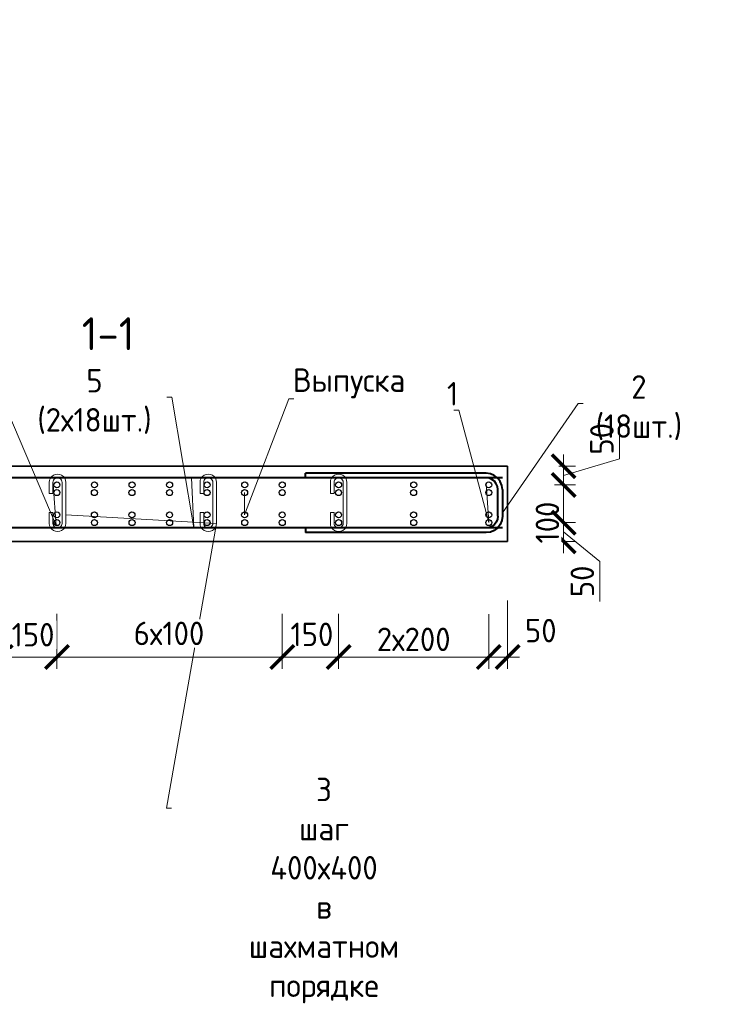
# Model space of a CAD drawing. Header units: millimetres. Extents: x 263826 to 1585445, y -423071 to 70137.
# Tile 222 of 256: x 522336 to 529776, y -154398 to -143919. Entities that reach past the tile are written whole.
import ezdxf
from ezdxf import colors
from ezdxf.entities.mleader import LeaderData, LeaderLine
from ezdxf.math import Vec2, Vec3

# ---------------------------------------------------------------- set-up
doc = ezdxf.new("R2010")
doc.units = ezdxf.units.MM
for name, color, linetype, lineweight in [('1 Стены', 3, 'Continuous', 30), ('Арм_хомуты', 133, 'Continuous', 18), ('Арм_шпильки', 143, 'Continuous', 18), ('подоснова', 151, 'Continuous', 5), ('РАЗМЕРЫ', 1, 'Continuous', 9), ('Текст', 7, 'Continuous', 25)]:
    doc.layers.add(name, color=color, linetype=linetype, lineweight=lineweight)
doc.layers.add('PDF7_Text', color=7, linetype='Continuous')
doc.layers.add('Колонна_ бетон', color=7, linetype='Continuous', lineweight=50, true_color=0xb4b496)
doc.styles.add('GOST 2.304', font='CS_Gost2304.shx')
doc.styles.add('GOST-2.304_Type-B', font='GOST_Common.ttf')
doc.styles.add('PDF Times New Roman', font='times.ttf')
doc.styles.add('ГОСТ', font='GOST_Common.ttf')
doc.dimstyles.new('мой 25', dxfattribs={"dimscale": 100, "dimtxt": 2.5, "dimasz": 2.5, "dimexe": 1.25, "dimexo": 0.625, "dimtad": 1, "dimdec": 0, "dimlfac": 0.5, "dimtxsty": 'GOST-2.304_Type-B', "dimblk": 'ARCHTICK', "dimcen": 2.5, "dimdle": 1.25, "dimaunit": 1, "dimadec": 1, "dimazin": 2, "dimtfac": 1, "dimtdec": 0, "dimtmove": 1, "dimatfit": 3, "dimfxl": 6, "dimfxlon": 1, "dimtfill": 1, "dimlwd": -1, "dimlwe": -1, "dimarcsym": 0})

# ---------------------------------------------------------------- blocks, each defined once
blk = doc.blocks.new('_ArchTick')
at = {"color": 0, "linetype": 'ByBlock', "const_width": 0.15}
blk.add_lwpolyline([(-0.5, -0.5), (0.5, 0.5)], dxfattribs=at)
blk = doc.blocks.new('*D3744')
at = {"layer": 'DEFPOINTS', "color": 0, "lineweight": 0, "transparency": 16777216}
for p in [(527532, -148671, -2880), (527332, -148870, -2880), (528129, -148870)]:
    blk.add_point(p, dxfattribs=at)
at = {"layer": 'РАЗМЕРЫ', "color": 0, "linetype": 'Continuous', "transparency": 16777216}
for p, q in [((528723, -148592), (528723, -148167)), ((528129, -148546), (528129, -148995)), ((528129, -148770), (528723, -148592)), ((528078, -148671), (528254, -148671)), ((528033, -148870), (528254, -148870))]:
    blk.add_line(p, q, dxfattribs=at)
at = {"layer": 'РАЗМЕРЫ', "color": 0, "transparency": 16777216, "xscale": 250, "yscale": 250, "zscale": 250}
for p, rotation in [((528129, -148671), 90), ((528129, -148870), 270)]:
    blk.add_blockref('_ArchTick', p, dxfattribs=dict(at, rotation=rotation))
at = {"layer": 'РАЗМЕРЫ', "color": 0, "transparency": 16777216, "insert": (528536, -148380), "char_height": 250, "attachment_point": 5, "rotation": 90, "style": 'GOST-2.304_Type-B', "bg_fill": 3, "box_fill_scale": 1.1, "bg_fill_color": 256, "bg_fill_true_color": 13158600, "bg_fill_transparency": 0}
blk.add_mtext('50', dxfattribs=at)
blk = doc.blocks.new('*D3745')
at = {"layer": 'DEFPOINTS', "color": 0, "lineweight": 0, "transparency": 16777216}
for p in [(527332, -149271, -2880), (528129, -149271), (528034, -149471)]:
    blk.add_point(p, dxfattribs=at)
at = {"layer": 'РАЗМЕРЫ', "color": 0, "linetype": 'Continuous', "transparency": 16777216}
for p, q in [((528129, -149596), (528129, -149146)), ((528033, -149271), (528254, -149271)), ((528129, -149371), (528516, -149685)), ((528096, -149471), (528254, -149471)), ((528516, -149685), (528516, -150110))]:
    blk.add_line(p, q, dxfattribs=at)
at = {"layer": 'РАЗМЕРЫ', "color": 0, "transparency": 16777216, "xscale": 250, "yscale": 250, "zscale": 250}
for p, rotation in [((528129, -149271), 90), ((528129, -149471), 270)]:
    blk.add_blockref('_ArchTick', p, dxfattribs=dict(at, rotation=rotation))
at = {"layer": 'РАЗМЕРЫ', "color": 0, "transparency": 16777216, "insert": (528328, -149897), "char_height": 250, "attachment_point": 5, "rotation": 90, "style": 'GOST-2.304_Type-B', "bg_fill": 3, "box_fill_scale": 1.1, "bg_fill_color": 256, "bg_fill_true_color": 13158600, "bg_fill_transparency": 0}
blk.add_mtext('50', dxfattribs=at)
blk = doc.blocks.new('*D3746')
at = {"layer": 'DEFPOINTS', "color": 0, "lineweight": 0, "transparency": 16777216}
for p in [(528129, -148870, 2880), (528129, -148870), (528144, -149271, 2880)]:
    blk.add_point(p, dxfattribs=at)
at = {"layer": 'РАЗМЕРЫ', "color": 0, "linetype": 'Continuous', "transparency": 16777216}
for p, q in [((528129, -149396), (528129, -148745)), ((528223, -148870), (528254, -148870)), ((528039, -149271), (528004, -149271))]:
    blk.add_line(p, q, dxfattribs=at)
at = {"layer": 'РАЗМЕРЫ', "color": 0, "transparency": 16777216, "insert": (527956, -149271), "char_height": 250, "attachment_point": 5, "rotation": 90, "style": 'GOST-2.304_Type-B', "bg_fill": 3, "box_fill_scale": 1.1, "bg_fill_color": 256, "bg_fill_true_color": 13158600, "bg_fill_transparency": 0}
blk.add_mtext('100', dxfattribs=at)
at = {"layer": 'РАЗМЕРЫ', "color": 0, "transparency": 16777216, "xscale": 250, "yscale": 250, "zscale": 250}
for p, rotation in [((528129, -148870), 90), ((528129, -149271), 270)]:
    blk.add_blockref('_ArchTick', p, dxfattribs=dict(at, rotation=rotation))
blk = doc.blocks.new('_None')
blk = doc.blocks.new('*D3748')
at = {"layer": 'DEFPOINTS', "color": 0, "lineweight": 0, "transparency": 16777216}
for p in [(527332, -148910, -1440), (527532, -148982), (527532, -150702)]:
    blk.add_point(p, dxfattribs=at)
at = {"layer": 'РАЗМЕРЫ', "color": 0, "linetype": 'Continuous', "transparency": 16777216}
for p, q in [((527532, -150102), (527532, -150827)), ((527332, -150247), (527332, -150827)), ((527207, -150702), (527657, -150702))]:
    blk.add_line(p, q, dxfattribs=at)
at = {"layer": 'РАЗМЕРЫ', "color": 0, "transparency": 16777216, "xscale": 250, "yscale": 250, "zscale": 250, "rotation": 180}
blk.add_blockref('_ArchTick', (527332, -150702), dxfattribs=at)
at = {"layer": 'РАЗМЕРЫ', "color": 0, "transparency": 16777216, "insert": (527885, -150421), "char_height": 250, "attachment_point": 5, "style": 'GOST-2.304_Type-B', "bg_fill": 3, "box_fill_scale": 1.1, "bg_fill_color": 256, "bg_fill_true_color": 13158600, "bg_fill_transparency": 0}
blk.add_mtext('50', dxfattribs=at)
at = {"layer": 'РАЗМЕРЫ', "color": 0, "transparency": 16777216, "xscale": 250, "yscale": 250, "zscale": 250}
blk.add_blockref('_ArchTick', (527532, -150702), dxfattribs=at)
blk = doc.blocks.new('*D3749')
at = {"layer": 'DEFPOINTS', "color": 0, "lineweight": 0, "transparency": 16777216}
for p in [(525732, -148880, -1440), (527332, -148910, -1440), (525732, -150702)]:
    blk.add_point(p, dxfattribs=at)
at = {"layer": 'РАЗМЕРЫ', "color": 0, "linetype": 'Continuous', "transparency": 16777216}
for p, q in [((525732, -150244), (525732, -150827)), ((527332, -150247), (527332, -150827)), ((527457, -150702), (525607, -150702))]:
    blk.add_line(p, q, dxfattribs=at)
at = {"layer": 'РАЗМЕРЫ', "color": 0, "transparency": 16777216, "xscale": 250, "yscale": 250, "zscale": 250, "rotation": 180}
blk.add_blockref('_ArchTick', (525732, -150702), dxfattribs=at)
at = {"layer": 'РАЗМЕРЫ', "color": 0, "transparency": 16777216, "xscale": 250, "yscale": 250, "zscale": 250}
blk.add_blockref('_ArchTick', (527332, -150702), dxfattribs=at)
at = {"layer": 'РАЗМЕРЫ', "color": 0, "transparency": 16777216, "insert": (526532, -150514), "char_height": 250, "attachment_point": 5, "style": 'GOST-2.304_Type-B', "bg_fill": 3, "box_fill_scale": 1.1, "bg_fill_color": 256, "bg_fill_true_color": 13158600, "bg_fill_transparency": 0}
blk.add_mtext('2х200', dxfattribs=at)
blk = doc.blocks.new('*D3750')
at = {"layer": 'DEFPOINTS', "color": 0, "lineweight": 0, "transparency": 16777216}
for p in [(525132, -148880, -1440), (525732, -148880, -1440), (525132, -150702)]:
    blk.add_point(p, dxfattribs=at)
at = {"layer": 'РАЗМЕРЫ', "color": 0, "linetype": 'Continuous', "transparency": 16777216}
for p, q in [((525132, -150244), (525132, -150827)), ((525732, -150244), (525732, -150827)), ((525857, -150702), (525007, -150702))]:
    blk.add_line(p, q, dxfattribs=at)
at = {"layer": 'РАЗМЕРЫ', "color": 0, "transparency": 16777216, "insert": (525448, -150461), "char_height": 250, "attachment_point": 5, "style": 'GOST-2.304_Type-B', "bg_fill": 3, "box_fill_scale": 1.1, "bg_fill_color": 256, "bg_fill_true_color": 13158600, "bg_fill_transparency": 0}
blk.add_mtext('150', dxfattribs=at)
at = {"layer": 'РАЗМЕРЫ', "color": 0, "transparency": 16777216, "xscale": 250, "yscale": 250, "zscale": 250, "rotation": 180}
blk.add_blockref('_ArchTick', (525132, -150702), dxfattribs=at)
at = {"layer": 'РАЗМЕРЫ', "color": 0, "transparency": 16777216, "xscale": 250, "yscale": 250, "zscale": 250}
blk.add_blockref('_ArchTick', (525732, -150702), dxfattribs=at)
blk = doc.blocks.new('*D3751')
at = {"layer": 'DEFPOINTS', "color": 0, "lineweight": 0, "transparency": 16777216}
for p in [(522732, -148880, -1440), (525132, -148880, -1440), (522732, -150702)]:
    blk.add_point(p, dxfattribs=at)
at = {"layer": 'РАЗМЕРЫ', "color": 0, "linetype": 'Continuous', "transparency": 16777216}
for p, q in [((522732, -150244), (522732, -150827)), ((525132, -150244), (525132, -150827)), ((525257, -150702), (522607, -150702))]:
    blk.add_line(p, q, dxfattribs=at)
at = {"layer": 'РАЗМЕРЫ', "color": 0, "transparency": 16777216, "xscale": 250, "yscale": 250, "zscale": 250, "rotation": 180}
blk.add_blockref('_ArchTick', (522732, -150702), dxfattribs=at)
at = {"layer": 'РАЗМЕРЫ', "color": 0, "transparency": 16777216, "xscale": 250, "yscale": 250, "zscale": 250}
blk.add_blockref('_ArchTick', (525132, -150702), dxfattribs=at)
at = {"layer": 'РАЗМЕРЫ', "color": 0, "transparency": 16777216, "insert": (523926, -150451), "char_height": 250, "attachment_point": 5, "style": 'GOST-2.304_Type-B', "bg_fill": 3, "box_fill_scale": 1.1, "bg_fill_color": 256, "bg_fill_true_color": 13158600, "bg_fill_transparency": 0}
blk.add_mtext('6х100', dxfattribs=at)
blk = doc.blocks.new('*D3753')
at = {"layer": 'DEFPOINTS', "color": 0, "lineweight": 0, "transparency": 16777216}
for p in [(522732, -148880, -1440), (522132, -150702), (522132, -150702)]:
    blk.add_point(p, dxfattribs=at)
at = {"layer": 'РАЗМЕРЫ', "color": 0, "linetype": 'Continuous', "transparency": 16777216}
for p, q in [((522732, -150244), (522732, -150827)), ((522857, -150702), (522007, -150702)), ((522132, -150702), (522132, -150827))]:
    blk.add_line(p, q, dxfattribs=at)
at = {"layer": 'РАЗМЕРЫ', "color": 0, "transparency": 16777216, "insert": (522478, -150465), "char_height": 250, "attachment_point": 5, "style": 'GOST-2.304_Type-B', "bg_fill": 3, "box_fill_scale": 1.1, "bg_fill_color": 256, "bg_fill_true_color": 13158600, "bg_fill_transparency": 0}
blk.add_mtext('150', dxfattribs=at)
at = {"layer": 'РАЗМЕРЫ', "color": 0, "transparency": 16777216, "xscale": 250, "yscale": 250, "zscale": 250, "rotation": 180}
blk.add_blockref('_ArchTick', (522132, -150702), dxfattribs=at)
at = {"layer": 'РАЗМЕРЫ', "color": 0, "transparency": 16777216, "xscale": 250, "yscale": 250, "zscale": 250}
blk.add_blockref('_ArchTick', (522732, -150702), dxfattribs=at)
blk = doc.blocks.new('*U3743')
at = {"color": 0, "linetype": 'ByBlock', "lineweight": -2}
for p, q in [((-63.3, 25), (-63.3, 410)), ((-53.3, 410), (-63.3, 410)), ((-53.3, 25), (-53.3, 410)), ((53.3, 25), (53.3, 410)), ((53.3, 410), (63.3, 410)), ((63.3, 25), (63.3, 410)), ((-62.1, 15.9), (-63.3, 25)), ((-52.4, 18.5), (-53.3, 25)), ((52.4, 18.5), (53.3, 25)), ((62.1, 15.9), (63.3, 25)), ((-58.6, 7.5), (-62.1, 15.9)), ((-53, 0.3), (-58.6, 7.5)), ((-45.8, -5.3), (-53, 0.3)), ((-49.9, 12.5), (-52.4, 18.5)), ((-46, 7.3), (-49.9, 12.5)), ((-40.8, 3.3), (-46, 7.3)), ((-34.8, 0.9), (-40.8, 3.3)), ((-28.3, 0), (-34.8, 0.9)), ((-28.3, 0), (28.3, 0)), ((28.3, 0), (34.8, 0.9)), ((34.8, 0.9), (40.8, 3.3)), ((40.8, 3.3), (46, 7.3)), ((45.8, -5.3), (53, 0.3)), ((46, 7.3), (49.9, 12.5)), ((49.9, 12.5), (52.4, 18.5)), ((53, 0.3), (58.6, 7.5)), ((58.6, 7.5), (62.1, 15.9)), ((-37.3, -8.8), (-45.8, -5.3)), ((-28.3, -10), (-37.3, -8.8)), ((28.3, -10), (-28.3, -10)), ((28.3, -10), (37.3, -8.8)), ((37.3, -8.8), (45.8, -5.3))]:
    blk.add_line(p, q, dxfattribs=at)
at = {"style": 'GOST 2.304', "oblique": 15, "flags": 9}
for tag, p in [('ПОЗИЦИЯ', (1081.9, -185)), ('ДИАМЕТР', (1082.2, -189.3)), ('КЛАСС', (1082.5, -193.8)), ('ДЛИНА', (1082.9, -198.5)), ('МАССА', (1083.2, -203.9))]:
    blk.add_attdef(tag, p, '', height=2.5, dxfattribs=at)
blk = doc.blocks.new('*U3738')
for p, q in [((-8, 0), (-7.4, 4.7)), ((-7.4, 4.7), (-5.6, 9)), ((-5.6, 9), (-2.7, 12.7)), ((-2.7, 12.7), (1, 15.6)), ((1, 15.6), (5.3, 17.4)), ((5.3, 17.4), (10, 18)), ((34, 18), (10, 18)), ((10, 10), (34, 10)), ((34, 10), (34, 18)), ((75.3, 18), (99.3, 18)), ((75.3, 10), (75.3, 18)), ((99.3, 10), (75.3, 10)), ((104, 17.4), (99.3, 18)), ((108.3, 15.6), (104, 17.4)), ((112, 12.7), (108.3, 15.6)), ((114.9, 9), (112, 12.7)), ((116.7, 4.7), (114.9, 9)), ((117.3, 0), (116.7, 4.7)), ((116.7, -4.7), (117.3, 0)), ((-7.4, -4.7), (-8, 0)), ((-5.6, -9), (-7.4, -4.7)), ((-2.7, -12.7), (-5.6, -9)), ((1, -15.6), (-2.7, -12.7)), ((5.3, -17.4), (1, -15.6)), ((10, -18), (5.3, -17.4)), ((10, -18), (99.3, -18)), ((99.3, -18), (104, -17.4)), ((104, -17.4), (108.3, -15.6)), ((108.3, -15.6), (112, -12.7)), ((112, -12.7), (114.9, -9)), ((114.9, -9), (116.7, -4.7))]:
    blk.add_line(p, q)
at = {"color": 0, "linetype": 'ByBlock', "lineweight": -2}
for p, q in [((0, 0), (0.3, 2.6)), ((0.3, 2.6), (1.3, 5)), ((1.3, 5), (2.9, 7.1)), ((2.9, 7.1), (5, 8.7)), ((5, 8.7), (7.4, 9.7)), ((7.4, 9.7), (10, 10)), ((101.9, 9.7), (99.3, 10)), ((104.3, 8.7), (101.9, 9.7)), ((106.4, 7.1), (104.3, 8.7)), ((108, 5), (106.4, 7.1)), ((109, 2.6), (108, 5)), ((109.3, 0), (109, 2.6)), ((109, -2.6), (109.3, 0)), ((0.3, -2.6), (0, 0)), ((1.3, -5), (0.3, -2.6)), ((2.9, -7.1), (1.3, -5)), ((5, -8.7), (2.9, -7.1)), ((7.4, -9.7), (5, -8.7)), ((10, -10), (7.4, -9.7)), ((10, -10), (99.3, -10)), ((99.3, -10), (101.9, -9.7)), ((101.9, -9.7), (104.3, -8.7)), ((104.3, -8.7), (106.4, -7.1)), ((106.4, -7.1), (108, -5)), ((108, -5), (109, -2.6))]:
    blk.add_line(p, q, dxfattribs=at)
at = {"style": 'GOST 2.304', "oblique": 15, "flags": 9}
for tag, p in [('ДИАМЕТР', (117.8, -62.2)), ('ПОЗИЦИЯ', (118, -56.6)), ('ДЛИНА', (118.1, -72.5)), ('КЛАСС', (118, -67.8)), ('МАССА', (118.7, -78.2))]:
    blk.add_attdef(tag, p, '', height=2.5, dxfattribs=at)
blk = doc.blocks.new('*U3742')
for p, q in [((-8, 0), (-7.4, 4.7)), ((-7.4, 4.7), (-5.6, 9)), ((-5.6, 9), (-2.7, 12.7)), ((-2.7, 12.7), (1, 15.6)), ((1, 15.6), (5.3, 17.4)), ((5.3, 17.4), (10, 18)), ((34, 18), (10, 18)), ((10, 10), (34, 10)), ((34, 10), (34, 18)), ((75.3, 18), (99.3, 18)), ((75.3, 10), (75.3, 18)), ((99.3, 10), (75.3, 10)), ((104, 17.4), (99.3, 18)), ((108.3, 15.6), (104, 17.4)), ((112, 12.7), (108.3, 15.6)), ((114.9, 9), (112, 12.7)), ((116.7, 4.7), (114.9, 9)), ((117.3, 0), (116.7, 4.7)), ((116.7, -4.7), (117.3, 0)), ((-7.4, -4.7), (-8, 0)), ((-5.6, -9), (-7.4, -4.7)), ((-2.7, -12.7), (-5.6, -9)), ((1, -15.6), (-2.7, -12.7)), ((5.3, -17.4), (1, -15.6)), ((10, -18), (5.3, -17.4)), ((10, -18), (99.3, -18)), ((99.3, -18), (104, -17.4)), ((104, -17.4), (108.3, -15.6)), ((108.3, -15.6), (112, -12.7)), ((112, -12.7), (114.9, -9)), ((114.9, -9), (116.7, -4.7))]:
    blk.add_line(p, q)
at = {"color": 0, "linetype": 'ByBlock', "lineweight": -2}
for p, q in [((0, 0), (0.3, 2.6)), ((0.3, 2.6), (1.3, 5)), ((1.3, 5), (2.9, 7.1)), ((2.9, 7.1), (5, 8.7)), ((5, 8.7), (7.4, 9.7)), ((7.4, 9.7), (10, 10)), ((101.9, 9.7), (99.3, 10)), ((104.3, 8.7), (101.9, 9.7)), ((106.4, 7.1), (104.3, 8.7)), ((108, 5), (106.4, 7.1)), ((109, 2.6), (108, 5)), ((109.3, 0), (109, 2.6)), ((109, -2.6), (109.3, 0)), ((0.3, -2.6), (0, 0)), ((1.3, -5), (0.3, -2.6)), ((2.9, -7.1), (1.3, -5)), ((5, -8.7), (2.9, -7.1)), ((7.4, -9.7), (5, -8.7)), ((10, -10), (7.4, -9.7)), ((10, -10), (99.3, -10)), ((99.3, -10), (101.9, -9.7)), ((101.9, -9.7), (104.3, -8.7)), ((104.3, -8.7), (106.4, -7.1)), ((106.4, -7.1), (108, -5)), ((108, -5), (109, -2.6))]:
    blk.add_line(p, q, dxfattribs=at)
at = {"style": 'GOST 2.304', "oblique": 15, "flags": 9}
for tag, p in [('ДИАМЕТР', (117.8, -62.2)), ('ПОЗИЦИЯ', (118, -56.6)), ('ДЛИНА', (118.1, -72.5)), ('КЛАСС', (118, -67.8)), ('МАССА', (118.7, -78.2))]:
    blk.add_attdef(tag, p, '', height=2.5, dxfattribs=at)
blk = doc.blocks.new('*U3739')
for p, q in [((-8, 0), (-7.4, 4.7)), ((-7.4, 4.7), (-5.6, 9)), ((-5.6, 9), (-2.7, 12.7)), ((-2.7, 12.7), (1, 15.6)), ((1, 15.6), (5.3, 17.4)), ((5.3, 17.4), (10, 18)), ((34, 18), (10, 18)), ((10, 10), (34, 10)), ((34, 10), (34, 18)), ((75.3, 18), (99.3, 18)), ((75.3, 10), (75.3, 18)), ((99.3, 10), (75.3, 10)), ((104, 17.4), (99.3, 18)), ((108.3, 15.6), (104, 17.4)), ((112, 12.7), (108.3, 15.6)), ((114.9, 9), (112, 12.7)), ((116.7, 4.7), (114.9, 9)), ((117.3, 0), (116.7, 4.7)), ((116.7, -4.7), (117.3, 0)), ((-7.4, -4.7), (-8, 0)), ((-5.6, -9), (-7.4, -4.7)), ((-2.7, -12.7), (-5.6, -9)), ((1, -15.6), (-2.7, -12.7)), ((5.3, -17.4), (1, -15.6)), ((10, -18), (5.3, -17.4)), ((10, -18), (99.3, -18)), ((99.3, -18), (104, -17.4)), ((104, -17.4), (108.3, -15.6)), ((108.3, -15.6), (112, -12.7)), ((112, -12.7), (114.9, -9)), ((114.9, -9), (116.7, -4.7))]:
    blk.add_line(p, q)
at = {"color": 0, "linetype": 'ByBlock', "lineweight": -2}
for p, q in [((0, 0), (0.3, 2.6)), ((0.3, 2.6), (1.3, 5)), ((1.3, 5), (2.9, 7.1)), ((2.9, 7.1), (5, 8.7)), ((5, 8.7), (7.4, 9.7)), ((7.4, 9.7), (10, 10)), ((101.9, 9.7), (99.3, 10)), ((104.3, 8.7), (101.9, 9.7)), ((106.4, 7.1), (104.3, 8.7)), ((108, 5), (106.4, 7.1)), ((109, 2.6), (108, 5)), ((109.3, 0), (109, 2.6)), ((109, -2.6), (109.3, 0)), ((0.3, -2.6), (0, 0)), ((1.3, -5), (0.3, -2.6)), ((2.9, -7.1), (1.3, -5)), ((5, -8.7), (2.9, -7.1)), ((7.4, -9.7), (5, -8.7)), ((10, -10), (7.4, -9.7)), ((10, -10), (99.3, -10)), ((99.3, -10), (101.9, -9.7)), ((101.9, -9.7), (104.3, -8.7)), ((104.3, -8.7), (106.4, -7.1)), ((106.4, -7.1), (108, -5)), ((108, -5), (109, -2.6))]:
    blk.add_line(p, q, dxfattribs=at)
at = {"style": 'GOST 2.304', "oblique": 15, "flags": 9}
for tag, p in [('ДИАМЕТР', (117.8, -62.2)), ('ПОЗИЦИЯ', (118, -56.6)), ('ДЛИНА', (118.1, -72.5)), ('КЛАСС', (118, -67.8)), ('МАССА', (118.7, -78.2))]:
    blk.add_attdef(tag, p, '', height=2.5, dxfattribs=at)

msp = doc.modelspace()

# ---------------------------------------------------------------- linework, layer by layer
at = {"layer": '1 Стены', "color": 252, "lineweight": 0, "true_color": 0x939598}
for p, q in [((518931.50685, -148671.12286, -2879.99999), (527532.09805, -148671.12286, -2879.99999)), ((527532.09805, -148871.12286, -2879.99999), (527532.09805, -149471.12286, -2879.99999)), ((527532.09805, -149471.12286, -2879.99999), (522532.12246, -149471.12286, -2879.99999))]:
    msp.add_line(p, q, dxfattribs=at)
at = {"layer": 'Колонна_ бетон', "color": 180, "linetype": 'Continuous', "lineweight": 35, "transparency": 33554687}
for p, q in [((518931.50685, -148671.12107), (527531.50685, -148671.12107)), ((527531.50685, -148671.12107), (527532.09805, -149471.12286, -2879.99999)), ((518931.50685, -149471.12107), (527531.50685, -149471.12107))]:
    msp.add_line(p, q, dxfattribs=at)
at = {"layer": 'РАЗМЕРЫ', "color": 4, "linetype": 'Continuous', "lineweight": 30}
for centre in [(522732.12246, -148869.73758, -2879.99999), (523132.12246, -148869.73758, -2879.99999), (523532.12246, -148869.73758, -2879.99999), (523932.12246, -148869.73758, -2879.99999), (524332.12246, -148869.73758, -2879.99999), (524732.12246, -148869.73758, -2879.99999), (525132.12246, -148869.73758, -2879.99999), (525732.12246, -148869.73758, -2879.99999), (526532.12246, -148869.73758, -2879.99999), (522732.12246, -149271.12286, -2879.99999), (523132.12246, -149271.12286, -2879.99999), (523532.12246, -149271.12286, -2879.99999), (523932.12246, -149271.12286, -2879.99999), (524332.12246, -149271.12286, -2879.99999), (524732.12246, -149271.12286, -2879.99999), (525132.12246, -149271.12286, -2879.99999), (525732.12246, -149271.12286, -2879.99999), (526532.12246, -149271.12286, -2879.99999)]:
    msp.add_circle(centre, 32, dxfattribs=at)
at = {"layer": 'РАЗМЕРЫ', "color": 252, "linetype": 'Continuous', "lineweight": 30, "true_color": 0x939598}
for centre in [(522731.50926, -148951.87044, -1439.99999), (523131.50926, -148951.87044, -1439.99999), (523531.50926, -148951.87044, -1439.99999), (523931.50926, -148951.87044, -1439.99999), (524331.50926, -148951.87044, -1439.99999), (524731.50926, -148951.87044, -1439.99999), (525131.50926, -148951.87044, -1439.99999), (525731.50926, -148951.87044, -1439.99999), (526531.50926, -148951.87044, -1439.99999), (522731.50926, -149188.99, -1439.99999), (523131.50926, -149188.99, -1439.99999), (523531.50926, -149188.99, -1439.99999), (523931.50926, -149188.99, -1439.99999), (524331.50926, -149188.99, -1439.99999), (524731.50926, -149188.99, -1439.99999), (525131.50926, -149188.99, -1439.99999), (525731.50926, -149188.99, -1439.99999), (526531.50926, -149188.99, -1439.99999)]:
    msp.add_circle(centre, 32, dxfattribs=at)

# ---------------------------------------------------------------- texts
at = {"layer": 'PDF7_Text', "char_height": 180, "width": 6881.0191364, "attachment_point": 7, "style": 'PDF Times New Roman'}
for insert in [(448587.53303, -146589.13858), (395616.10085, -149348.83895)]:
    msp.add_mtext('\\pi1015.18152;Жилой дом со встроенными помещениями \\P\\pi311.27381;общественно-делового и коммерческого назначения на \\P\\pi667.38051;первом этаже здания и встроенно-пристроенным \\P\\pi874.76335;поликлиническим учреждением (поз. 2.2-2.3)', dxfattribs=dict(at, insert=insert))
at = {"layer": 'РАЗМЕРЫ', "insert": (523277.51164, -147261.44451, -2879.99999), "char_height": 350, "attachment_point": 5, "style": 'GOST-2.304_Type-B'}
msp.add_mtext_dynamic_manual_height_columns('1-1', width=3941.2127758, gutter_width=625, heights=[0], dxfattribs=at)
at = {"layer": 'Текст', "color": 7, "char_height": 250, "attachment_point": 1, "style": 'ГОСТ'}
for insert in [(448793.05221, -143923.24457), (395821.62003, -146682.94493)]:
    msp.add_mtext_dynamic_manual_height_columns('\\pi594.35517;{\\fTimes New Roman|b0|i0|c204|p18;\\C256;Строительство жилого комплекса со  встроенными помещениями \\P\\pi1441.86779;общественного-делового, коммерческого назначения и \\P\\pi41.3631;поликлиническим учреждением по адресу: г. Чита, ул. 1-я Коллективная}', width=11543.0722741, gutter_width=12.5, heights=[0], dxfattribs=dict(at, insert=insert))

# ---------------------------------------------------------------- leaders
at = {"layer": 'подоснова'}
ml = msp.add_multileader_mtext('Standard', dxfattribs=at)
ml.set_content('Выпуска ', color=256, style='GOST-2.304_Type-B')
ml.set_leader_properties(color=256, linetype='ByLayer', lineweight=15)
ml.set_arrow_properties(name='NONE')
ml.build(insert=Vec2(0, 0))
ml.multileader.update_dxf_attribs({"text_left_attachment_type": 6, "text_right_attachment_type": 6, "dogleg_length": 10, "arrow_head_size": 18})
ctx = ml.context
ctx.base_point, ctx.char_height, ctx.arrow_head_size, ctx.landing_gap_size, ctx.plane_origin = Vec3(525211.06808, -147955.23541, -2879.99999), 250, 18, 20, Vec3(522155.38536, -146652.70464, -2879.99999)
ctx.left_attachment, ctx.right_attachment, ctx.text_align_type = 6, 6, 1
notes = []
notes.append((ctx, [(0, (1, 1, 0), (525201.06808, -147955.23541, -2879.99999), (1, 0), 10, [(1, [(524731.50926, -148951.87044, -2879.99999), (524731.50926, -149188.99, -2879.99999)], 0, [])])]))
ctx.mtext.insert, ctx.mtext.width, ctx.mtext.alignment, ctx.mtext.flow_direction = Vec3(525843.56808, -147630.23541, -2879.99999), 22.8977991, 2, 5
ml = msp.add_multileader_mtext('Standard', dxfattribs=at)
ml.set_content('1 ', color=256, style='GOST-2.304_Type-B')
ml.set_leader_properties(color=256, linetype='ByLayer', lineweight=15)
ml.set_arrow_properties(name='NONE')
ml.build(insert=Vec2(0, 0))
ml.multileader.update_dxf_attribs({"text_left_attachment_type": 6, "text_right_attachment_type": 6, "dogleg_length": 10, "arrow_head_size": 18})
ctx = ml.context
ctx.base_point, ctx.char_height, ctx.arrow_head_size, ctx.landing_gap_size, ctx.plane_origin = Vec3(522085.29737, -148092.43772, -2879.99999), 250, 18, 20, Vec3(520919.03274, -146789.90694, -2879.99999)
ctx.left_attachment, ctx.right_attachment, ctx.text_align_type = 6, 6, 1
notes.append((ctx, [(1, (1, 1, 0), (522210.29737, -148092.43772, -2879.99999), (-1, 0), 10, [(1, [(522692.36023, -148869.73758, -2879.99999), (522725.88263, -149302.5086, -2879.99999)], 0, [])])]))
ctx.mtext.insert, ctx.mtext.width, ctx.mtext.alignment, ctx.mtext.flow_direction = Vec3(522142.79737, -147792.43772, -2879.99999), 22.8977991, 2, 5
ml = msp.add_multileader_mtext('Standard', dxfattribs=at)
ml.set_content('3 шаг 400х400 \\Pв шахматном порядке ', color=256, style='GOST-2.304_Type-B')
ml.set_leader_properties(color=256, linetype='ByLayer', lineweight=15)
ml.set_arrow_properties(name='NONE')
ml.build(insert=Vec2(0, 0))
ml.multileader.update_dxf_attribs({"text_left_attachment_type": 6, "text_right_attachment_type": 6, "dogleg_length": 10, "arrow_head_size": 18})
ctx = ml.context
ctx.base_point, ctx.char_height, ctx.arrow_head_size, ctx.landing_gap_size, ctx.plane_origin = Vec3(523908.46314, -152311.97773, -2879.99999), 250, 18, 20, Vec3(521934.91027, -149978.09852, -2879.99999)
ctx.left_attachment, ctx.right_attachment, ctx.text_align_type = 6, 6, 1
notes.append((ctx, [(0, (1, 1, 0), (523898.46314, -152311.97773, -2879.99999), (1, 0), 10, [(1, [(522826.69765, -149189.85679, -2879.99999), (524431.75317, -149279.47323, -2879.99999)], 0, [])])]))
ctx.mtext.insert, ctx.mtext.width, ctx.mtext.alignment, ctx.mtext.flow_direction = Vec3(525576.5692, -151986.97773, -2879.99999), 22.8977991, 2, 5
for ctx, leaders in notes:
    for number, flags, end, landing, length, lines in leaders:
        leader = LeaderData()
        leader.index, (leader.has_last_leader_line, leader.has_dogleg_vector, leader.attachment_direction) = number, flags
        leader.last_leader_point, leader.dogleg_vector, leader.dogleg_length = Vec3(end), Vec3(landing), length
        for number, points, colour, breaks in lines:
            line = LeaderLine()
            line.index, line.vertices, line.color, line.breaks = number, Vec3.list(points), colors.encode_raw_color(colour), breaks
            leader.lines.append(line)
        ctx.leaders.append(leader)

# ---------------------------------------------------------------- next in the draw order: dimensions: what is measured, and where the dimension line sits
at = {"layer": 'РАЗМЕРЫ'}
dim = msp.add_linear_dim(base=(528129.4046, -148869.73758), p1=(527532.09805, -148671.12286, -2879.99999), p2=(527332.12246, -148869.73758, -2879.99999), angle=90, dimstyle='мой 25', override={"dimlfac": 0.25}, dxfattribs=at)
dim.commit()
dim.dimension.update_dxf_attribs({"geometry": '*D3744', "text_midpoint": (528535.6546, -148529.80522)})
dim = msp.add_linear_dim(base=(528129.4046, -149271.12286), p1=(528033.64065, -149471.12286), p2=(527332.12246, -149271.12286, -2879.99999), angle=90, dimstyle='мой 25', override={"dimlfac": 0.25}, dxfattribs=at)
dim.commit()
dim.dimension.update_dxf_attribs({"geometry": '*D3745', "text_midpoint": (528515.93014, -149747.11941), "dimtype": 160})

# ---------------------------------------------------------------- next in the draw order: linework, layer by layer
at = {"layer": 'РАЗМЕРЫ', "color": 4, "lineweight": 40}
msp.add_line((527479.06913, -148795.38493, -2879.99999), (518990.68506, -148795.38493, -2879.99999), dxfattribs=at)
at = {"layer": 'РАЗМЕРЫ', "color": 4, "linetype": 'Continuous', "lineweight": 30}
for centre in [(527332.12246, -148869.73758, -2879.99999), (527332.12246, -149271.12286, -2879.99999)]:
    msp.add_circle(centre, 32, dxfattribs=at)
at = {"layer": 'РАЗМЕРЫ', "color": 252, "linetype": 'Continuous', "lineweight": 30, "true_color": 0x939598}
for centre in [(527331.50926, -148951.87044, -1439.99999), (527331.50926, -149188.99, -1439.99999)]:
    msp.add_circle(centre, 32, dxfattribs=at)

# ---------------------------------------------------------------- next in the draw order: dimensions: what is measured, and where the dimension line sits
at = {"layer": 'РАЗМЕРЫ'}
dim = msp.add_linear_dim(base=(528129.4046, -148869.73758, -2879.99999), p1=(528143.84922, -149271.12286), p2=(528129.4046, -148869.73758), angle=90, dimstyle='мой 25', override={"dimlfac": 0.25}, dxfattribs=at)
dim.commit()
dim.dimension.update_dxf_attribs({"geometry": '*D3746', "text_midpoint": (528143.84922, -149271.12286, -2879.99999), "dimtype": 160})

# ---------------------------------------------------------------- next in the draw order: dimensions: what is measured, and where the dimension line sits
dim = msp.add_linear_dim(base=(527531.50685, -150701.80038), p1=(527332.42116, -148909.84539, -1439.99999), p2=(527531.50685, -148982.44311), angle=180, dimstyle='мой 25', override={"dimlfac": 0.25}, dxfattribs=at)
dim.commit()
dim.dimension.update_dxf_attribs({"geometry": '*D3748', "text_midpoint": (527885.32999, -150608.95397), "dimtype": 160})

# ---------------------------------------------------------------- next in the draw order: dimensions: what is measured, and where the dimension line sits
dim = msp.add_linear_dim(base=(525731.50905, -150701.80038), p1=(527332.42116, -148909.84539, -1439.99999), p2=(525731.50905, -148879.65746, -1439.99999), angle=180, text='2х200', dimstyle='мой 25', override={"dimlfac": 0.25}, dxfattribs=at)
dim.commit()
dim.dimension.update_dxf_attribs({"geometry": '*D3749', "text_midpoint": (526531.9651, -150701.80038), "dimtype": 160})

# ---------------------------------------------------------------- next in the draw order: dimensions: what is measured, and where the dimension line sits
dim = msp.add_linear_dim(base=(525131.50905, -150701.80038), p1=(525731.50905, -148879.65746, -1439.99999), p2=(525131.50905, -148879.65746, -1439.99999), angle=180, dimstyle='мой 25', override={"dimlfac": 0.25}, dxfattribs=at)
dim.commit()
dim.dimension.update_dxf_attribs({"geometry": '*D3750', "text_midpoint": (525448.38871, -150648.71755), "dimtype": 160})

# ---------------------------------------------------------------- next in the draw order: leaders
at = {"layer": 'подоснова'}
ml = msp.add_multileader_mtext('Standard', dxfattribs=at)
ml.set_content('2 (18шт.)', color=256, style='GOST-2.304_Type-B')
ml.set_leader_properties(color=256, linetype='ByLayer', lineweight=15)
ml.set_arrow_properties(name='NONE')
ml.build(insert=Vec2(0, 0))
ml.multileader.update_dxf_attribs({"text_left_attachment_type": 6, "text_right_attachment_type": 6, "dogleg_length": 10, "arrow_head_size": 18})
ctx = ml.context
ctx.base_point, ctx.char_height, ctx.arrow_head_size, ctx.landing_gap_size, ctx.plane_origin = Vec3(528292.3378, -148002.64923, -2879.99999), 250, 18, 20, Vec3(525175.7193, -147996.30732, -2879.99999)
ctx.left_attachment, ctx.right_attachment, ctx.text_align_type = 6, 6, 1
notes = []
notes.append((ctx, [(0, (1, 1, 0), (528282.3378, -148002.64923, -2879.99999), (1, 0), 10, [(0, [(527478.08924, -149165.79038, -2879.99999)], 0, [])])]))
ctx.mtext.insert, ctx.mtext.width, ctx.mtext.alignment, ctx.mtext.flow_direction = Vec3(528930.14083, -147702.64923, -2879.99999), 22.8977991, 2, 5
ml = msp.add_multileader_mtext('Standard', dxfattribs=at)
ml.set_content('1 ', color=256, style='GOST-2.304_Type-B')
ml.set_leader_properties(color=256, linetype='ByLayer', lineweight=15)
ml.set_arrow_properties(name='NONE')
ml.build(insert=Vec2(0, 0))
ml.multileader.update_dxf_attribs({"text_left_attachment_type": 6, "text_right_attachment_type": 6, "dogleg_length": 10, "arrow_head_size": 18})
ctx = ml.context
ctx.base_point, ctx.char_height, ctx.arrow_head_size, ctx.landing_gap_size, ctx.plane_origin = Vec3(526888.20181, -148074.93301, -2879.99999), 250, 18, 20, Vec3(525529.63787, -146772.40224, -2879.99999)
ctx.left_attachment, ctx.right_attachment, ctx.text_align_type = 6, 6, 1
notes.append((ctx, [(1, (1, 1, 0), (527013.20181, -148074.93301, -2879.99999), (-1, 0), 10, [(1, [(527302.96536, -148852.23288, -2879.99999), (527332.12246, -149271.12286, -2879.99999)], 0, [])])]))
ctx.mtext.insert, ctx.mtext.width, ctx.mtext.alignment, ctx.mtext.flow_direction = Vec3(526945.70181, -147774.93301, -2879.99999), 22.8977991, 2, 5
for ctx, leaders in notes:
    for number, flags, end, landing, length, lines in leaders:
        leader = LeaderData()
        leader.index, (leader.has_last_leader_line, leader.has_dogleg_vector, leader.attachment_direction) = number, flags
        leader.last_leader_point, leader.dogleg_vector, leader.dogleg_length = Vec3(end), Vec3(landing), length
        for number, points, colour, breaks in lines:
            line = LeaderLine()
            line.index, line.vertices, line.color, line.breaks = number, Vec3.list(points), colors.encode_raw_color(colour), breaks
            leader.lines.append(line)
        ctx.leaders.append(leader)

# ---------------------------------------------------------------- next in the draw order: block references
at = {"layer": 'Арм_хомуты', "lineweight": 40, "xscale": 5, "yscale": 5, "zscale": 5, "rotation": 90}
msp.add_blockref('*U3743', (527428.08924, -149061.80408, -2879.99999), dxfattribs=at)
at = {"layer": 'Арм_шпильки', "color": 3, "xscale": 4.875, "yscale": 4.875, "zscale": 4.875, "rotation": 89.99999999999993}
msp.add_blockref('*U3738', (525732.12246, -149328.22323, -2879.99999), dxfattribs=at)

# ---------------------------------------------------------------- next in the draw order: dimensions: what is measured, and where the dimension line sits
at = {"layer": 'РАЗМЕРЫ'}
dim = msp.add_linear_dim(base=(522731.50905, -150701.80038), p1=(525131.50905, -148879.65746, -1439.99999), p2=(522731.50905, -148879.65746, -1439.99999), angle=180, text='6х100', dimstyle='мой 25', override={"dimlfac": 0.25}, dxfattribs=at)
dim.commit()
dim.dimension.update_dxf_attribs({"geometry": '*D3751', "text_midpoint": (523926.10445, -150638.31312), "dimtype": 160})

# ---------------------------------------------------------------- next in the draw order: block references
at = {"layer": 'Арм_шпильки', "color": 3, "xscale": 4.875, "yscale": 4.875, "zscale": 4.875, "rotation": 89.99999999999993}
msp.add_blockref('*U3742', (524344.00317, -149328.22323, -2879.99999), dxfattribs=at)

# ---------------------------------------------------------------- next in the draw order: dimensions: what is measured, and where the dimension line sits
at = {"layer": 'РАЗМЕРЫ'}
dim = msp.add_linear_dim(base=(522131.50825, -150701.80038), p1=(522731.50905, -148879.65746, -1439.99999), p2=(522131.50825, -150701.80038), angle=180, dimstyle='мой 25', override={"dimlfac": 0.25}, dxfattribs=at)
dim.commit()
dim.dimension.update_dxf_attribs({"geometry": '*D3753', "text_midpoint": (522478.23262, -150652.38818), "dimtype": 160})

# ---------------------------------------------------------------- next in the draw order: linework, layer by layer
at = {"layer": 'РАЗМЕРЫ', "color": 4, "lineweight": 40}
msp.add_line((527478.54306, -149328.22323, -2879.99999), (518990.68506, -149328.22323, -2879.99999), dxfattribs=at)

# ---------------------------------------------------------------- next in the draw order: block references
at = {"layer": 'Арм_шпильки', "color": 3, "xscale": 4.875, "yscale": 4.875, "zscale": 4.875, "rotation": 89.99999999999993}
msp.add_blockref('*U3739', (522738.94765, -149328.22323, -2879.99999), dxfattribs=at)

# ---------------------------------------------------------------- next in the draw order: leaders
at = {"layer": 'подоснова'}
ml = msp.add_multileader_mtext('Standard', dxfattribs=at)
ml.set_content('5 (2х18шт.)', color=256, style='GOST-2.304_Type-B')
ml.set_leader_properties(color=256, linetype='ByLayer', lineweight=15)
ml.set_arrow_properties(name='NONE')
ml.build(insert=Vec2(0, 0))
ml.multileader.update_dxf_attribs({"text_left_attachment_type": 6, "text_right_attachment_type": 6, "dogleg_length": 10, "arrow_head_size": 18})
ctx = ml.context
ctx.base_point, ctx.char_height, ctx.arrow_head_size, ctx.landing_gap_size, ctx.plane_origin = Vec3(522319.69417, -147935.87627), 250, 18, 20, Vec3(520759.19377, -147390.71234)
ctx.left_attachment, ctx.right_attachment, ctx.text_align_type = 6, 6, 1
notes = []
notes.append((ctx, [(1, (1, 1, 0), (523955.30023, -147935.87627), (-1, 0), 10, [(1, [(524164.68899, -148795.38493), (524190.13837, -149328.22323)], 0, [])])]))
ctx.mtext.insert, ctx.mtext.width, ctx.mtext.alignment, ctx.mtext.flow_direction = Vec3(523132.4972, -147635.87627), 22.8977991, 2, 5
for ctx, leaders in notes:
    for number, flags, end, landing, length, lines in leaders:
        leader = LeaderData()
        leader.index, (leader.has_last_leader_line, leader.has_dogleg_vector, leader.attachment_direction) = number, flags
        leader.last_leader_point, leader.dogleg_vector, leader.dogleg_length = Vec3(end), Vec3(landing), length
        for number, points, colour, breaks in lines:
            line = LeaderLine()
            line.index, line.vertices, line.color, line.breaks = number, Vec3.list(points), colors.encode_raw_color(colour), breaks
            leader.lines.append(line)
        ctx.leaders.append(leader)

doc.saveas('drawing.dxf')
